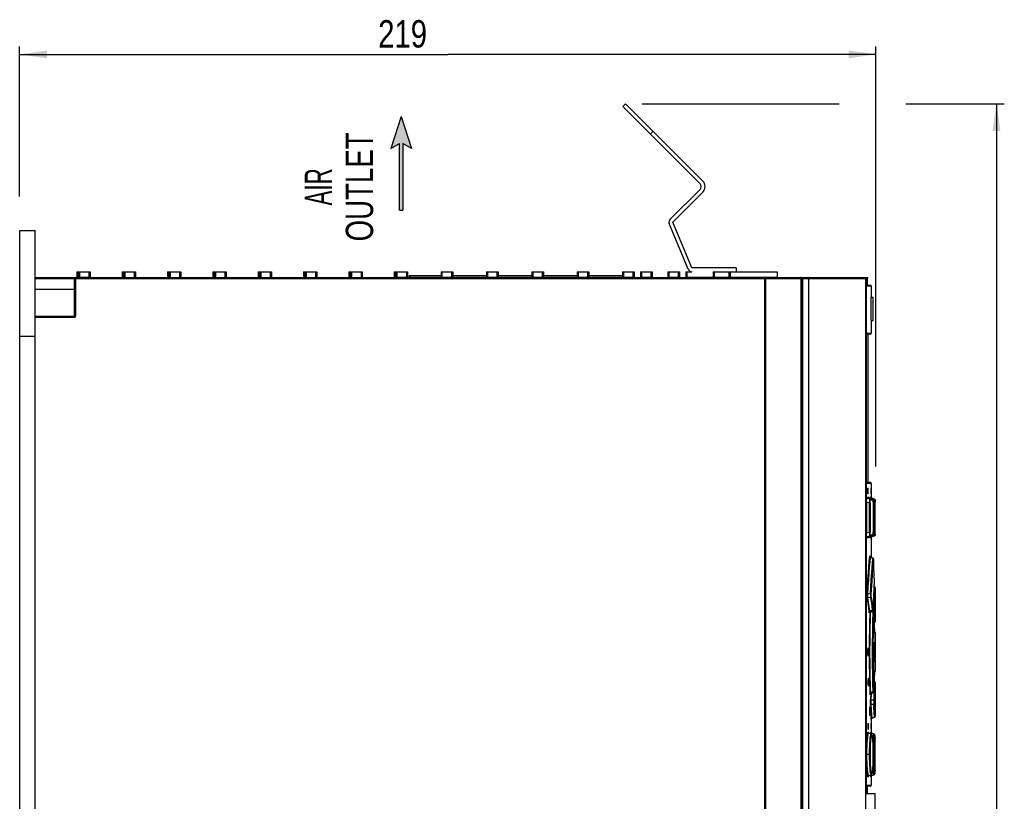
# Model space of a CAD drawing. Extents: x 0 to 594, y 0 to 420.
# Tile 12 of 36: x 213 to 339, y 205 to 305. Entities that reach past the tile are written whole.
import ezdxf
from ezdxf.enums import TextEntityAlignment as Align

# ---------------------------------------------------------------- set-up
doc = ezdxf.new("R2010")
doc.units = 0
doc.header["$LTSCALE"] = 32.67
doc.layers.get('0').update_dxf_attribs({"linetype": 'CONTINUOUS'})
doc.styles.get("Standard").update_dxf_attribs({"font": 'txt', "width": 0.8})
doc.styles.add('TEXTSTYLE_1', font='txt', dxfattribs={"width": 0.8})
doc.dimstyles.get("Standard").update_dxf_attribs({"dimtxt": 2.5, "dimasz": 2.5, "dimexe": 1.25, "dimexo": 0.625, "dimtad": 1, "dimcen": 2.5, "dimazin": 3, "dimtfac": 1, "dimtmove": 0, "dimatfit": 3})

# ---------------------------------------------------------------- blocks, each defined once
blk = doc.blocks.new('_FILLED')
at = {"color": 0, "linetype": 'BYBLOCK'}
blk.add_solid([(0, 0), (-1, 0.143), (-1, -0.143)], dxfattribs=at)
blk = doc.blocks.new('*D5')
at = {"color": 2, "linetype": 'CONTINUOUS'}
for p, q in [((213.47, 282.1), (213.47, 301.29)), ((322.97, 247.59), (322.97, 301.29)), ((213.47, 300.29), (268.22, 300.29)), ((322.97, 300.29), (268.22, 300.29))]:
    blk.add_line(p, q, dxfattribs=at)
at = {"color": 2, "linetype": 'CONTINUOUS', "xscale": 3.5, "yscale": 3.5, "zscale": 3.5, "rotation": 180}
blk.add_blockref('_FILLED', (213.47, 300.29), dxfattribs=at)
at = {"color": 2, "linetype": 'CONTINUOUS', "xscale": 3.5, "yscale": 3.5, "zscale": 3.5}
blk.add_blockref('_FILLED', (322.97, 300.29), dxfattribs=at)
at = {"color": 5, "linetype": 'CONTINUOUS', "width": 0.8}
blk.add_text('219', height=3.5, dxfattribs=at).set_placement((259.32, 301.17))
blk = doc.blocks.new('*D13')
at = {"color": 2, "linetype": 'CONTINUOUS'}
for p, q in [((293.08, 293.98), (318.27, 293.98)), ((326.79, 293.98), (339.39, 293.98)), ((338.39, 293.98), (338.39, 200.48)), ((338.39, 106.99), (338.39, 200.48)), ((254.7, 106.99), (339.39, 106.99))]:
    blk.add_line(p, q, dxfattribs=at)
at = {"color": 2, "linetype": 'CONTINUOUS', "xscale": 3.5, "yscale": 3.5, "zscale": 3.5}
for p, rotation in [((338.39, 293.98), 90), ((338.39, 106.99), 270)]:
    blk.add_blockref('_FILLED', p, dxfattribs=dict(at, rotation=rotation))
at = {"color": 5, "linetype": 'CONTINUOUS', "width": 0.8}
blk.add_text('374', height=3.5, rotation=90, dxfattribs=at).set_placement((337.52, 189.12))
blk = doc.blocks.new('ARROW_BL3', base_point=(262.25, 286.35))
at = {"color": 7, "linetype": 'CONTINUOUS'}
for p, q in [((262.25, 292.35), (260.94, 288.23)), ((262.25, 292.35), (263.57, 288.23)), ((260.94, 288.23), (262.05, 288.89)), ((262.05, 280.35), (262.05, 288.89)), ((262.45, 288.89), (262.45, 280.35)), ((263.57, 288.23), (262.45, 288.89)), ((262.05, 280.35), (262.45, 280.35))]:
    blk.add_line(p, q, dxfattribs=at)
for points in [[(260.94, 288.23), (262.25, 292.35), (262.05, 288.89)], [(262.05, 288.89), (262.25, 292.35), (262.45, 288.89)], [(262.25, 292.35), (263.57, 288.23), (262.45, 288.89)], [(262.05, 280.35), (262.05, 288.89), (262.45, 288.89)], [(262.45, 288.89), (262.45, 280.35), (262.05, 280.35)]]:
    blk.add_solid(points, dxfattribs=at)

msp = doc.modelspace()

# ---------------------------------------------------------------- linework, layer by layer
at = {"color": 7, "linetype": 'CONTINUOUS'}
for p, q in [((290.586, 293.63), (290.94, 293.983)), ((300.486, 283.73), (290.586, 293.63)), ((300.839, 284.084), (290.94, 293.983)), ((296.656, 279.193), (300.486, 283.023)), ((297.009, 278.84), (300.839, 282.669)), ((298.971, 272.799), (296.548, 278.649)), ((299.433, 272.99), (297.009, 278.84)), ((213.473, 143.74), (213.473, 277.74)), ((213.473, 277.74), (215.473, 277.74)), ((215.473, 143.74), (215.473, 277.74)), ((220.773, 272.49), (220.773, 271.79)), ((220.773, 272.49), (222.473, 272.49)), ((220.973, 272.49), (220.973, 271.79)), ((222.473, 272.49), (222.473, 271.74)), ((226.573, 272.49), (226.573, 271.79)), ((226.573, 272.49), (228.273, 272.49)), ((226.773, 272.49), (226.773, 271.74)), ((228.273, 272.49), (228.273, 271.74)), ((232.373, 272.49), (232.373, 271.79)), ((232.373, 272.49), (234.073, 272.49)), ((232.573, 272.49), (232.573, 271.74)), ((234.073, 272.49), (234.073, 271.74)), ((238.173, 272.49), (238.173, 271.79)), ((238.173, 272.49), (239.873, 272.49)), ((238.373, 272.49), (238.373, 271.74)), ((239.873, 272.49), (239.873, 271.74)), ((243.973, 272.49), (243.973, 271.79)), ((243.973, 272.49), (245.673, 272.49)), ((244.173, 272.49), (244.173, 271.74)), ((245.673, 272.49), (245.673, 271.74)), ((249.773, 272.49), (249.773, 271.79)), ((249.773, 272.49), (251.473, 272.49)), ((249.973, 272.49), (249.973, 271.74)), ((251.473, 272.49), (251.473, 271.74)), ((255.573, 272.49), (255.573, 271.79)), ((255.573, 272.49), (257.273, 272.49)), ((255.773, 272.49), (255.773, 271.74)), ((257.273, 272.49), (257.273, 271.74)), ((261.373, 272.49), (261.373, 271.79)), ((261.373, 272.49), (263.073, 272.49)), ((261.573, 271.74), (261.573, 272.49)), ((263.073, 272.49), (263.073, 271.79)), ((263.288, 271.99), (263.288, 271.79)), ((263.288, 271.99), (267.373, 271.99)), ((267.373, 272.49), (267.373, 271.79)), ((267.373, 272.49), (268.873, 272.49)), ((268.873, 272.49), (268.873, 271.79)), ((268.873, 271.99), (273.173, 271.99)), ((273.173, 272.49), (273.173, 271.79)), ((273.173, 272.49), (274.673, 272.49)), ((274.673, 272.49), (274.673, 271.79)), ((274.673, 271.99), (278.973, 271.99)), ((278.973, 272.49), (278.973, 271.79)), ((278.973, 272.49), (280.473, 272.49)), ((280.473, 272.49), (280.473, 271.79)), ((280.473, 271.99), (284.773, 271.99)), ((284.773, 272.49), (284.773, 271.79)), ((284.773, 272.49), (286.273, 272.49)), ((286.273, 272.49), (286.273, 271.79)), ((286.273, 271.99), (290.573, 271.99)), ((290.573, 272.49), (290.573, 271.79)), ((290.573, 272.49), (292.073, 272.49)), ((292.073, 272.49), (292.073, 271.79)), ((292.873, 272.49), (292.873, 271.79)), ((292.873, 272.49), (294.373, 272.49)), ((294.373, 272.49), (294.373, 271.79)), ((296.373, 272.49), (296.373, 271.79)), ((296.373, 272.49), (297.873, 272.49)), ((297.873, 272.49), (297.873, 271.79)), ((298.673, 272.49), (298.673, 271.79)), ((298.673, 272.49), (299.433, 272.49)), ((305.098, 272.99), (299.433, 272.99)), ((302.173, 272.49), (302.173, 271.79)), ((302.173, 272.49), (310.347, 272.49)), ((305.098, 272.99), (305.098, 272.49)), ((310.349, 272.49), (310.349, 271.79)), ((215.473, 271.74), (321.873, 271.74)), ((220.473, 271.615), (220.473, 266.79)), ((220.756, 271.752), (220.755, 271.751)), ((220.758, 271.754), (220.756, 271.752)), ((314.393, 150.494), (314.393, 271.615)), ((321.668, 152.37), (321.668, 271.615)), ((321.784, 205.74), (321.784, 271.615)), ((322.278, 270.74), (321.784, 270.74)), ((321.888, 270.74), (321.888, 271.615)), ((322.378, 270.64), (322.378, 269.24)), ((322.328, 269.24), (322.328, 266.24)), ((322.328, 269.24), (322.628, 269.24)), ((322.628, 266.24), (322.628, 269.24)), ((220.423, 266.74), (215.473, 266.74)), ((322.328, 266.24), (322.628, 266.24)), ((322.378, 266.24), (322.378, 264.615)), ((322.278, 264.515), (321.774, 264.515)), ((322.003, 245.515), (322.003, 264.515)), ((213.473, 264.24), (215.473, 264.24)), ((322.278, 245.515), (321.784, 245.515)), ((321.896, 244.765), (321.895, 244.715)), ((321.895, 244.715), (321.895, 244.165)), ((321.903, 244.815), (321.986, 244.815)), ((321.942, 244.764), (321.939, 244.802)), ((321.943, 244.715), (321.942, 244.764)), ((321.943, 244.715), (321.943, 244.165)), ((321.993, 244.165), (321.993, 244.715)), ((322.314, 244.765), (322.313, 244.715)), ((322.313, 244.715), (322.313, 244.165)), ((322.316, 244.815), (322.344, 244.815)), ((322.345, 244.802), (322.344, 244.815)), ((322.345, 244.765), (322.345, 244.802)), ((322.346, 244.715), (322.345, 244.765)), ((322.346, 244.165), (322.346, 244.715)), ((322.378, 245.415), (322.378, 243.601)), ((321.849, 243.504), (322.203, 243.504)), ((322.165, 243.393), (321.849, 243.504)), ((321.986, 244.065), (321.903, 244.065)), ((321.942, 244.116), (321.943, 244.165)), ((322.502, 243.393), (322.204, 243.504)), ((322.315, 244.079), (322.316, 244.065)), ((322.344, 244.065), (322.316, 244.065)), ((322.345, 244.115), (322.346, 244.165)), ((322.353, 243.504), (322.47, 243.504)), ((322.661, 243.394), (322.353, 243.504)), ((322.772, 243.394), (322.47, 243.504)), ((322.519, 243.385), (322.501, 243.393)), ((322.798, 243.381), (322.772, 243.394)), ((322.872, 243.198), (322.872, 243.225)), ((322.873, 243.141), (322.872, 243.198)), ((322.873, 243.009), (322.873, 243.141)), ((322.619, 242.957), (322.619, 239.164)), ((322.873, 239.067), (322.873, 243.009)), ((321.849, 238.576), (322.165, 238.687)), ((322.203, 238.576), (321.849, 238.576)), ((322.502, 238.687), (322.204, 238.576)), ((322.353, 238.576), (322.661, 238.686)), ((322.47, 238.576), (322.353, 238.576)), ((322.378, 238.479), (322.378, 235.965)), ((322.435, 238.558), (322.46, 238.572)), ((322.46, 238.572), (322.47, 238.576)), ((322.772, 238.686), (322.47, 238.576)), ((322.872, 238.891), (322.873, 238.954)), ((322.873, 238.954), (322.873, 239.067)), ((322.201, 236.102), (322.199, 236.107)), ((322.608, 235.848), (322.273, 236.018)), ((322.687, 235.743), (322.681, 235.765)), ((322.696, 235.665), (322.694, 235.691)), ((322.697, 235.637), (322.695, 235.669)), ((322.697, 235.62), (322.697, 235.641)), ((322.78, 232.194), (322.751, 232.204)), ((322.769, 232.497), (322.771, 232.54)), ((322.878, 232.053), (322.875, 232.085)), ((322.878, 232.045), (322.877, 229.994)), ((322.608, 229.326), (322.61, 229.358)), ((322.61, 229.358), (322.648, 230.242)), ((322.877, 229.994), (322.873, 229.611)), ((322.873, 229.611), (322.873, 229.566)), ((322.873, 229.566), (322.873, 229.49)), ((322.878, 229.44), (322.878, 228.377)), ((322.187, 228.997), (322.518, 229.16)), ((322.655, 229.005), (322.441, 229.123)), ((322.771, 228.055), (322.739, 228.821)), ((322.801, 227.221), (322.771, 228.055)), ((322.878, 228.377), (322.858, 227.708)), ((322.789, 227.554), (322.804, 227.564)), ((322.824, 226.449), (322.801, 227.221)), ((322.858, 227.689), (322.858, 227.703)), ((322.825, 226.212), (322.814, 225.466)), ((322.878, 226.303), (322.878, 221.377)), ((322.761, 225.085), (322.76, 225.061)), ((322.763, 225.09), (322.761, 225.085)), ((322.763, 225.089), (322.763, 225.09)), ((322.767, 222.69), (322.767, 224.99)), ((322.708, 223.769), (322.744, 223.003)), ((322.717, 224.096), (322.717, 223.584)), ((322.744, 223.003), (322.76, 222.619)), ((322.76, 222.619), (322.761, 222.595)), ((322.761, 222.595), (322.763, 222.59)), ((322.766, 222.644), (322.767, 222.69)), ((322.825, 221.263), (322.838, 221.275)), ((322.877, 221.36), (322.878, 221.377)), ((322.739, 218.86), (322.771, 219.631)), ((322.858, 219.972), (322.878, 219.303)), ((322.878, 219.303), (322.878, 218.24)), ((322.287, 218.471), (322.31, 218.486)), ((322.31, 218.486), (322.655, 218.675)), ((322.873, 218.19), (322.873, 218.14)), ((322.873, 218.14), (322.873, 218.09)), ((322.873, 218.09), (322.877, 217.686)), ((322.877, 217.686), (322.878, 215.635)), ((322.477, 215.376), (322.78, 215.486)), ((321.92, 214.665), (321.919, 214.615)), ((321.919, 214.615), (321.919, 214.065)), ((321.927, 214.715), (322.008, 214.715)), ((321.964, 214.665), (321.961, 214.702)), ((321.965, 214.615), (321.964, 214.665)), ((321.964, 214.015), (321.965, 214.065)), ((321.965, 214.615), (321.965, 214.065)), ((322.015, 214.065), (322.015, 214.615)), ((322.315, 214.665), (322.315, 214.615)), ((322.315, 214.615), (322.315, 214.065)), ((322.318, 214.715), (322.345, 214.715)), ((322.346, 214.702), (322.345, 214.715)), ((322.347, 214.665), (322.346, 214.702)), ((322.347, 214.615), (322.347, 214.665)), ((322.347, 214.065), (322.347, 214.615)), ((322.347, 214.015), (322.347, 214.065)), ((322.378, 215.235), (322.378, 213.488)), ((321.923, 213.979), (321.927, 213.965)), ((322.008, 213.965), (321.927, 213.965)), ((322.021, 213.49), (322.016, 213.497)), ((322.048, 213.465), (322.021, 213.49)), ((322.074, 213.453), (322.048, 213.466)), ((322.377, 213.342), (322.074, 213.453)), ((322.316, 213.979), (322.318, 213.965)), ((322.345, 213.965), (322.318, 213.965)), ((322.344, 213.543), (322.343, 213.545)), ((322.734, 213.344), (322.431, 213.454)), ((322.858, 212.895), (322.855, 212.973)), ((322.86, 212.803), (322.858, 212.895)), ((322.863, 212.698), (322.86, 212.803)), ((322.866, 212.513), (322.863, 212.698)), ((322.869, 212.215), (322.866, 212.513)), ((322.872, 211.662), (322.869, 212.215)), ((322.874, 210.431), (322.872, 211.662)), ((322.637, 210.827), (322.634, 211.177)), ((322.637, 210.646), (322.637, 210.827)), ((322.871, 209.605), (322.874, 210.431)), ((322.865, 208.899), (322.868, 209.131)), ((322.868, 209.131), (322.871, 209.605)), ((322.074, 208.027), (322.377, 208.138)), ((322.378, 207.992), (322.378, 206.79)), ((322.381, 207.995), (322.419, 208.021)), ((322.419, 208.021), (322.432, 208.026)), ((322.432, 208.026), (322.734, 208.137)), ((322.86, 208.654), (322.862, 208.768)), ((322.862, 208.768), (322.865, 208.899)), ((322.278, 206.69), (321.784, 206.69)), ((321.888, 205.74), (321.888, 206.69)), ((321.784, 205.74), (322.873, 205.74)), ((322.873, 203.743), (322.873, 205.74))]:
    msp.add_line(p, q, dxfattribs=at)
at = {"color": 9, "linetype": 'CONTINUOUS'}
for p, q in [((294.475, 290.448), (294.122, 290.094)), ((220.923, 271.74), (220.923, 272.49)), ((221.123, 272.49), (221.123, 271.74)), ((222.323, 272.49), (222.323, 271.74)), ((226.723, 271.74), (226.723, 272.49)), ((226.923, 272.49), (226.923, 271.74)), ((228.123, 272.49), (228.123, 271.74)), ((232.523, 271.74), (232.523, 272.49)), ((232.723, 272.49), (232.723, 271.74)), ((233.923, 272.49), (233.923, 271.74)), ((238.323, 271.74), (238.323, 272.49)), ((238.523, 272.49), (238.523, 271.74)), ((239.723, 272.49), (239.723, 271.74)), ((244.123, 271.74), (244.123, 272.49)), ((244.323, 272.49), (244.323, 271.74)), ((245.523, 272.49), (245.523, 271.74)), ((249.923, 271.74), (249.923, 272.49)), ((250.123, 272.49), (250.123, 271.74)), ((251.323, 272.49), (251.323, 271.74)), ((255.723, 271.74), (255.723, 272.49)), ((255.923, 272.49), (255.923, 271.74)), ((257.123, 272.49), (257.123, 271.74)), ((261.523, 271.74), (261.523, 272.49)), ((261.723, 272.49), (261.723, 271.74)), ((262.923, 272.49), (262.923, 271.74)), ((263.438, 271.74), (263.438, 271.99)), ((267.523, 271.74), (267.523, 272.49)), ((268.723, 271.74), (268.723, 272.49)), ((273.323, 271.74), (273.323, 272.49)), ((274.523, 271.74), (274.523, 272.49)), ((279.123, 271.74), (279.123, 272.49)), ((280.323, 271.74), (280.323, 272.49)), ((284.923, 271.74), (284.923, 272.49)), ((286.123, 271.74), (286.123, 272.49)), ((290.723, 271.74), (290.723, 272.49)), ((291.923, 271.74), (291.923, 272.49)), ((293.023, 271.74), (293.023, 272.49)), ((294.223, 271.74), (294.223, 272.49)), ((296.523, 271.74), (296.523, 272.49)), ((297.723, 271.74), (297.723, 272.49)), ((298.823, 271.74), (298.823, 272.49)), ((302.323, 271.74), (302.323, 272.49)), ((304.187, 271.74), (304.187, 272.49)), ((304.329, 272.49), (304.329, 271.79)), ((215.473, 271.615), (321.668, 271.615)), ((220.423, 271.74), (220.423, 266.744)), ((220.598, 271.74), (220.598, 266.79)), ((220.773, 271.79), (222.473, 271.79)), ((226.573, 271.79), (226.773, 271.79)), ((232.373, 271.79), (232.573, 271.79)), ((238.173, 271.79), (238.373, 271.79)), ((243.973, 271.79), (244.173, 271.79)), ((249.773, 271.79), (249.973, 271.79)), ((255.573, 271.79), (255.773, 271.79)), ((261.373, 271.79), (263.073, 271.79)), ((263.288, 271.79), (292.073, 271.79)), ((292.873, 271.79), (294.373, 271.79)), ((296.373, 271.79), (297.873, 271.79)), ((298.673, 271.79), (310.347, 271.79)), ((308.73, 271.74), (308.73, 150.443)), ((308.85, 271.615), (308.85, 150.444)), ((313.405, 271.679), (313.399, 271.689)), ((313.464, 271.74), (313.483, 271.739)), ((313.546, 271.615), (313.546, 150.492)), ((313.586, 271.615), (313.586, 150.494)), ((321.784, 271.615), (321.888, 271.615)), ((215.473, 270.24), (220.473, 270.24)), ((322.378, 270.64), (321.784, 270.64)), ((322.335, 269.24), (322.335, 266.24)), ((322.585, 269.24), (322.585, 266.24)), ((220.423, 266.615), (215.473, 266.615)), ((220.423, 266.615), (220.423, 266.74)), ((220.598, 266.79), (220.473, 266.79)), ((321.805, 264.615), (322.378, 264.615)), ((321.784, 245.472), (321.792, 245.464)), ((321.792, 245.464), (321.805, 245.415)), ((322.378, 245.415), (321.805, 245.415)), ((321.993, 244.715), (321.943, 244.715)), ((322.346, 244.715), (322.313, 244.715)), ((321.784, 243.645), (322.105, 243.645)), ((321.79, 243.055), (321.79, 239.025)), ((321.79, 243.055), (322.133, 242.935)), ((321.943, 244.165), (321.993, 244.165)), ((322.105, 243.645), (322.117, 243.586)), ((322.117, 243.586), (322.151, 243.536)), ((322.151, 243.536), (322.203, 243.504)), ((322.5, 243.394), (322.165, 243.393)), ((322.203, 243.504), (322.203, 243.504)), ((322.237, 243.492), (322.239, 243.534)), ((322.239, 243.534), (322.246, 243.616)), ((322.246, 243.616), (322.254, 243.645)), ((322.254, 243.645), (322.371, 243.645)), ((322.267, 243.585), (322.254, 243.645)), ((322.598, 243.253), (322.263, 243.253)), ((322.302, 243.535), (322.267, 243.585)), ((322.353, 243.504), (322.302, 243.535)), ((322.313, 244.165), (322.346, 244.165)), ((322.418, 243.536), (322.47, 243.504)), ((322.47, 243.504), (322.47, 243.504)), ((322.501, 243.393), (322.5, 243.394)), ((322.772, 243.394), (322.661, 243.394)), ((322.87, 243.253), (322.759, 243.253)), ((322.772, 243.394), (322.772, 243.394)), ((322.772, 243.394), (322.822, 243.363)), ((322.873, 243.053), (322.873, 243.009)), ((322.133, 242.935), (322.231, 242.935)), ((322.133, 239.145), (322.133, 242.935)), ((322.231, 242.935), (322.231, 239.145)), ((322.619, 242.957), (322.618, 242.916)), ((322.618, 242.916), (322.619, 242.916)), ((322.619, 242.939), (322.647, 242.929)), ((322.647, 242.929), (322.745, 242.929)), ((322.647, 239.151), (322.647, 242.929)), ((322.745, 242.929), (322.745, 239.151)), ((322.105, 238.435), (321.784, 238.435)), ((322.133, 239.145), (321.79, 239.025)), ((322.117, 238.495), (322.105, 238.435)), ((322.152, 238.545), (322.117, 238.495)), ((322.231, 239.145), (322.133, 239.145)), ((322.203, 238.576), (322.152, 238.545)), ((322.165, 238.687), (322.5, 238.686)), ((322.203, 238.576), (322.203, 238.576)), ((322.238, 238.55), (322.237, 238.588)), ((322.254, 238.435), (322.266, 238.494)), ((322.371, 238.435), (322.254, 238.435)), ((322.263, 238.827), (322.598, 238.827)), ((322.266, 238.494), (322.301, 238.543)), ((322.301, 238.543), (322.353, 238.576)), ((322.384, 238.495), (322.371, 238.435)), ((322.419, 238.545), (322.384, 238.495)), ((322.47, 238.576), (322.419, 238.545)), ((322.47, 238.576), (322.47, 238.576)), ((322.552, 238.719), (322.5, 238.686)), ((322.5, 238.686), (322.501, 238.687)), ((322.619, 239.164), (322.618, 239.164)), ((322.618, 239.164), (322.619, 239.128)), ((322.647, 239.151), (322.619, 239.141)), ((322.745, 239.151), (322.647, 239.151)), ((322.661, 238.686), (322.772, 238.686)), ((322.759, 238.827), (322.87, 238.827)), ((322.772, 238.686), (322.772, 238.686)), ((322.87, 238.827), (322.858, 238.768)), ((322.873, 238.92), (322.872, 238.891)), ((322.276, 235.962), (322.585, 235.803)), ((322.488, 234.584), (322.585, 235.803)), ((322.586, 234.467), (322.684, 235.685)), ((322.67, 235.735), (322.684, 235.685)), ((322.697, 235.616), (322.697, 235.637)), ((322.697, 235.616), (322.697, 235.62)), ((322.379, 233.011), (322.488, 234.584)), ((322.279, 231.303), (322.379, 233.011)), ((322.749, 233.713), (322.75, 233.686)), ((322.729, 231.266), (322.769, 231.999)), ((322.769, 232.506), (322.769, 232.497)), ((322.769, 232.506), (322.769, 232.497)), ((322.769, 231.999), (322.78, 232.194)), ((322.771, 232.764), (322.771, 232.761)), ((322.771, 232.764), (322.771, 232.761)), ((322.771, 232.556), (322.772, 232.621)), ((322.771, 232.54), (322.771, 232.556)), ((322.772, 232.692), (322.772, 232.706)), ((322.772, 232.621), (322.772, 232.648)), ((322.828, 231.143), (322.867, 231.863)), ((322.867, 231.863), (322.878, 232.053)), ((322.279, 231.303), (321.941, 231.259)), ((321.955, 230.813), (322.285, 230.854)), ((322.285, 230.854), (322.362, 230.303)), ((322.46, 230.423), (322.383, 230.974)), ((322.66, 230.519), (322.648, 230.242)), ((322.692, 230.499), (322.66, 230.5)), ((322.692, 230.499), (322.729, 231.266)), ((322.791, 230.388), (322.828, 231.143)), ((322.496, 229.2), (322.186, 229.047)), ((322.595, 229.32), (322.582, 229.271)), ((322.611, 229.386), (322.61, 229.358)), ((322.611, 229.38), (322.611, 229.386)), ((322.638, 230.011), (322.692, 230.009)), ((322.692, 230.009), (322.717, 229.218)), ((322.717, 229.218), (322.725, 228.919)), ((322.123, 229), (322.121, 228.976)), ((322.291, 228.451), (322.313, 229.059)), ((322.313, 229.059), (322.627, 228.882)), ((322.739, 228.814), (322.739, 228.82)), ((322.771, 228.055), (322.772, 228.024)), ((322.854, 227.734), (322.837, 228.525)), ((322.8, 227.235), (322.801, 227.221)), ((322.858, 227.703), (322.858, 227.707)), ((322.824, 226.449), (322.824, 226.445)), ((322.824, 226.449), (322.824, 226.445)), ((322.864, 225.24), (322.874, 226.022)), ((322.874, 226.022), (322.878, 226.303)), ((322.767, 224.99), (322.757, 224.99)), ((322.857, 223.547), (322.858, 224.427)), ((322.858, 224.427), (322.864, 225.24)), ((322.805, 223.84), (322.857, 223.84)), ((322.861, 222.697), (322.857, 223.547)), ((322.757, 222.69), (322.767, 222.69)), ((322.869, 221.997), (322.861, 222.697)), ((322.878, 221.377), (322.869, 221.997)), ((322.801, 220.465), (322.8, 220.445)), ((322.824, 221.235), (322.824, 221.231)), ((322.824, 221.235), (322.824, 221.231)), ((322.627, 218.798), (322.595, 219.822)), ((322.772, 219.656), (322.771, 219.631)), ((322.858, 219.972), (322.858, 219.993)), ((322.858, 219.973), (322.858, 219.977)), ((322.22, 218.429), (322.215, 218.535)), ((322.247, 218.503), (322.241, 218.403)), ((322.302, 218.48), (322.276, 217.759)), ((322.627, 218.798), (322.313, 218.621)), ((322.717, 218.462), (322.692, 217.671)), ((322.725, 218.759), (322.717, 218.462)), ((322.739, 218.866), (322.737, 218.836)), ((322.739, 218.86), (322.739, 218.866)), ((322.79, 217.573), (322.816, 218.364)), ((322.692, 217.671), (322.375, 217.66)), ((322.419, 216.355), (322.377, 217.173)), ((322.81, 216.891), (322.791, 217.292)), ((322.844, 216.241), (322.81, 216.891)), ((322.477, 215.376), (322.419, 216.355)), ((322.78, 215.486), (322.745, 216.109)), ((322.878, 215.627), (322.844, 216.241)), ((322.015, 214.615), (321.965, 214.615)), ((321.965, 214.065), (322.015, 214.065)), ((322.347, 214.615), (322.315, 214.615)), ((322.315, 214.065), (322.347, 214.065)), ((322.299, 213.371), (322.309, 213.475)), ((322.859, 212.851), (322.86, 212.803)), ((322.286, 211.881), (322.3, 212.135)), ((322.626, 211.669), (322.627, 211.61)), ((322.865, 212.583), (322.866, 212.513)), ((322.26, 210.74), (321.784, 210.74)), ((322.632, 211.346), (322.632, 211.325)), ((322.635, 211.033), (322.637, 210.827)), ((322.636, 210.74), (322.637, 210.646)), ((322.747, 210.74), (322.637, 210.74)), ((322.874, 210.444), (322.874, 210.431)), ((322.202, 209.261), (322.188, 209.529)), ((322.627, 209.868), (322.626, 209.806)), ((322.632, 210.153), (322.632, 210.128)), ((322.03, 208.005), (322.007, 207.929)), ((322.309, 208.005), (322.299, 208.11)), ((322.407, 208.141), (322.406, 208.154)), ((322.857, 208.558), (322.855, 208.514)), ((322.861, 208.713), (322.86, 208.654)), ((321.784, 206.79), (322.378, 206.79))]:
    msp.add_line(p, q, dxfattribs=at)
for points in [[(304.376, 271.74), (304.358, 271.744), (304.342, 271.755), (304.332, 271.771), (304.329, 271.79)], [(308.73, 271.74), (308.75, 271.738), (308.771, 271.732), (308.792, 271.722), (308.813, 271.705), (308.831, 271.682), (308.845, 271.652), (308.85, 271.615)], [(310.397, 271.74), (310.378, 271.744), (310.362, 271.755), (310.351, 271.771), (310.347, 271.79)], [(313.344, 271.731), (313.331, 271.736), (313.316, 271.739), (313.298, 271.74)], [(313.379, 271.71), (313.368, 271.719), (313.356, 271.726), (313.344, 271.731)], [(313.398, 271.69), (313.389, 271.701), (313.379, 271.71)], [(313.417, 271.654), (313.412, 271.667), (313.405, 271.679)], [(313.423, 271.615), (313.422, 271.628), (313.42, 271.642), (313.417, 271.654)], [(313.546, 271.615), (313.546, 271.63), (313.544, 271.643), (313.542, 271.656), (313.539, 271.668), (313.534, 271.68), (313.53, 271.691), (313.524, 271.701), (313.518, 271.71), (313.511, 271.718), (313.504, 271.725), (313.496, 271.73), (313.487, 271.735), (313.477, 271.739), (313.464, 271.74)], [(313.483, 271.739), (313.499, 271.735), (313.512, 271.73), (313.523, 271.725), (313.534, 271.718), (313.544, 271.71), (313.553, 271.701), (313.561, 271.691), (313.569, 271.68), (313.575, 271.668), (313.58, 271.656), (313.583, 271.643), (313.585, 271.63), (313.586, 271.615)], [(321.805, 264.615), (321.79, 264.564), (321.784, 264.558)], [(321.784, 264.573), (321.786, 264.584), (321.805, 264.615)], [(321.805, 245.415), (321.786, 245.446), (321.784, 245.457)], [(321.849, 243.504), (321.798, 243.536), (321.784, 243.556)], [(321.784, 243.309), (321.787, 243.35), (321.793, 243.403), (321.803, 243.447), (321.815, 243.479), (321.831, 243.499), (321.849, 243.504)], [(321.79, 243.055), (321.784, 243.14), (321.784, 243.143)], [(322.105, 243.645), (322.117, 243.615), (322.12, 243.585)], [(322.165, 243.393), (322.165, 243.366), (322.162, 243.299), (322.155, 243.198), (322.145, 243.074), (322.133, 242.935)], [(322.263, 243.252), (322.251, 243.311), (322.216, 243.361), (322.165, 243.393)], [(322.231, 242.935), (322.234, 243.062), (322.24, 243.161), (322.25, 243.228), (322.263, 243.253)], [(322.328, 243.458), (322.334, 243.486), (322.353, 243.504)], [(322.371, 243.645), (322.384, 243.586), (322.418, 243.536)], [(322.5, 243.394), (322.551, 243.362), (322.586, 243.312), (322.598, 243.253)], [(322.598, 243.253), (322.606, 243.227), (322.608, 243.223)], [(322.611, 243.193), (322.613, 243.156), (322.617, 243.049), (322.618, 243.013)], [(322.661, 243.394), (322.667, 243.366), (322.669, 243.299), (322.665, 243.197), (322.658, 243.071), (322.647, 242.929)], [(322.759, 243.253), (322.747, 243.312), (322.713, 243.361), (322.661, 243.394)], [(322.745, 242.929), (322.746, 243.059), (322.749, 243.161), (322.754, 243.228), (322.759, 243.253)], [(322.823, 243.362), (322.858, 243.312), (322.87, 243.253)], [(322.87, 243.253), (322.872, 243.227), (322.872, 243.198)], [(322.873, 243.162), (322.873, 243.157), (322.873, 243.141)], [(321.784, 238.937), (321.784, 238.94), (321.79, 239.025)], [(321.849, 238.576), (321.831, 238.581), (321.815, 238.601), (321.803, 238.633), (321.793, 238.677), (321.787, 238.73), (321.784, 238.771)], [(321.784, 238.525), (321.797, 238.543), (321.849, 238.576)], [(322.12, 238.495), (322.116, 238.464), (322.105, 238.435)], [(322.133, 239.145), (322.145, 239.002), (322.155, 238.878), (322.162, 238.778), (322.165, 238.714), (322.165, 238.687)], [(322.165, 238.687), (322.215, 238.718), (322.25, 238.767), (322.263, 238.828)], [(322.263, 238.827), (322.25, 238.854), (322.24, 238.922), (322.234, 239.023), (322.231, 239.145)], [(322.254, 238.435), (322.246, 238.465), (322.238, 238.55)], [(322.353, 238.576), (322.333, 238.596), (322.328, 238.622)], [(322.598, 238.827), (322.586, 238.769), (322.552, 238.72)], [(322.618, 239.072), (322.617, 239.029), (322.613, 238.921), (322.606, 238.852), (322.598, 238.827)], [(322.647, 239.151), (322.658, 239.006), (322.666, 238.879), (322.669, 238.778), (322.667, 238.713), (322.661, 238.686)], [(322.661, 238.686), (322.712, 238.718), (322.747, 238.767), (322.759, 238.827)], [(322.759, 238.827), (322.754, 238.853), (322.749, 238.922), (322.746, 239.025), (322.745, 239.151)], [(322.858, 238.768), (322.824, 238.719), (322.772, 238.686)], [(322.872, 238.875), (322.872, 238.852), (322.87, 238.827)], [(321.842, 231.33), (321.896, 232.267), (321.952, 233.155), (322.01, 233.987), (322.068, 234.755), (322.124, 235.455), (322.178, 236.081)], [(322.108, 233.89), (322.166, 234.65), (322.223, 235.342), (322.276, 235.962)], [(322.178, 236.081), (322.185, 236.14), (322.193, 236.15), (322.2, 236.11), (322.201, 236.102)], [(322.178, 236.081), (322.191, 236.032), (322.225, 235.99), (322.276, 235.962)], [(322.276, 235.962), (322.272, 236.009), (322.273, 236.018)], [(322.608, 235.848), (322.602, 235.845), (322.585, 235.803)], [(322.585, 235.803), (322.635, 235.776), (322.67, 235.735)], [(322.695, 235.669), (322.694, 235.676), (322.691, 235.709), (322.687, 235.711), (322.684, 235.685)], [(322.378, 231.23), (322.476, 232.905), (322.586, 234.467)], [(321.941, 231.259), (321.994, 232.188), (322.051, 233.067), (322.108, 233.89)], [(321.857, 230.693), (321.846, 230.791), (321.839, 230.913), (321.836, 231.053), (321.837, 231.195), (321.842, 231.33)], [(321.941, 231.259), (321.892, 231.276), (321.857, 231.301), (321.842, 231.33)], [(321.857, 230.693), (321.87, 230.742), (321.905, 230.785), (321.955, 230.813)], [(321.857, 230.693), (321.941, 230.105), (322.018, 229.516), (322.088, 228.926)], [(321.955, 230.813), (321.941, 230.85), (321.931, 230.892), (321.924, 230.938), (321.92, 230.986), (321.918, 231.037), (321.919, 231.09), (321.923, 231.145), (321.93, 231.201), (321.941, 231.259)], [(322.186, 229.047), (322.117, 229.636), (322.04, 230.225), (321.955, 230.813)], [(322.279, 231.303), (322.29, 231.181), (322.294, 231.055), (322.293, 230.942), (322.285, 230.854)], [(322.378, 231.23), (322.363, 231.259), (322.328, 231.285), (322.279, 231.303)], [(322.285, 230.854), (322.334, 230.881), (322.369, 230.923), (322.383, 230.974)], [(322.383, 230.974), (322.378, 231.025), (322.375, 231.09), (322.375, 231.16), (322.378, 231.23)], [(322.692, 230.499), (322.706, 230.39), (322.71, 230.26), (322.705, 230.126), (322.692, 230.009)], [(322.791, 230.388), (322.778, 230.434), (322.743, 230.473), (322.692, 230.499)], [(322.362, 230.303), (322.432, 229.751), (322.496, 229.2)], [(322.595, 229.32), (322.531, 229.872), (322.46, 230.423)], [(322.582, 229.271), (322.547, 229.228), (322.496, 229.2)], [(322.496, 229.2), (322.513, 229.163), (322.518, 229.16)], [(322.607, 229.33), (322.603, 229.3), (322.599, 229.297), (322.595, 229.32)], [(322.692, 230.009), (322.742, 230.031), (322.777, 230.066), (322.79, 230.107)], [(322.79, 230.107), (322.788, 230.178), (322.788, 230.254), (322.789, 230.326), (322.791, 230.388)], [(322.837, 228.525), (322.816, 229.316), (322.79, 230.107)], [(322.186, 229.047), (322.136, 229.019), (322.102, 228.977), (322.088, 228.926)], [(322.121, 228.976), (322.114, 228.899), (322.105, 228.864), (322.096, 228.874), (322.088, 228.926)], [(322.21, 229.008), (322.193, 228.53), (322.172, 227.874), (322.154, 227.184), (322.139, 226.468), (322.127, 225.732), (322.119, 224.983), (322.115, 224.224), (322.115, 223.461), (322.119, 222.7), (322.127, 221.949), (322.139, 221.215), (322.154, 220.5), (322.172, 219.81), (322.193, 219.152), (322.215, 218.535)], [(322.187, 228.997), (322.185, 229.001), (322.186, 229.047)], [(322.313, 218.621), (322.291, 219.229), (322.27, 219.876), (322.252, 220.554), (322.237, 221.257), (322.225, 221.979), (322.217, 222.716), (322.213, 223.462), (322.213, 224.212), (322.217, 224.959), (322.225, 225.697), (322.237, 226.421), (322.252, 227.125), (322.27, 227.804), (322.291, 228.451)], [(322.56, 226.269), (322.59, 227.655), (322.627, 228.882)], [(322.655, 229.005), (322.655, 229.004), (322.646, 228.967), (322.627, 228.882)], [(322.627, 228.882), (322.677, 228.863), (322.712, 228.834), (322.726, 228.798)], [(322.726, 218.881), (322.693, 219.92), (322.666, 221.049), (322.646, 222.321), (322.638, 223.592), (322.642, 224.91), (322.658, 226.206), (322.688, 227.573), (322.726, 228.799)], [(322.726, 228.799), (322.729, 228.853), (322.732, 228.873), (322.735, 228.861), (322.739, 228.814)], [(322.854, 227.734), (322.842, 227.693), (322.807, 227.658), (322.785, 227.648)], [(322.854, 227.734), (322.856, 227.689), (322.857, 227.68), (322.858, 227.708)], [(322.595, 219.822), (322.568, 220.951), (322.548, 222.256), (322.54, 223.567), (322.544, 224.932), (322.56, 226.269)], [(322.785, 220.032), (322.806, 220.023), (322.841, 219.988), (322.854, 219.946)], [(322.816, 218.364), (322.837, 219.155), (322.854, 219.946)], [(322.857, 220), (322.856, 219.99), (322.854, 219.946)], [(322.313, 218.621), (322.263, 218.601), (322.228, 218.57), (322.215, 218.535)], [(322.241, 218.403), (322.234, 218.357), (322.227, 218.366), (322.22, 218.429)], [(322.31, 218.486), (322.306, 218.489), (322.305, 218.503), (322.305, 218.53), (322.308, 218.569), (322.313, 218.621)], [(322.375, 217.66), (322.405, 218.502), (322.406, 218.538)], [(322.726, 218.881), (322.712, 218.846), (322.677, 218.817), (322.627, 218.798)], [(322.627, 218.798), (322.643, 218.725), (322.652, 218.684), (322.655, 218.675)], [(322.735, 218.819), (322.732, 218.807), (322.728, 218.829), (322.726, 218.881)], [(322.278, 217.063), (322.274, 217.187), (322.271, 217.33), (322.271, 217.485), (322.273, 217.63), (322.276, 217.759)], [(322.375, 217.66), (322.325, 217.683), (322.29, 217.717), (322.276, 217.759)], [(322.278, 217.063), (322.291, 217.109), (322.325, 217.147), (322.377, 217.173)], [(322.378, 215.236), (322.356, 215.605), (322.321, 216.229), (322.278, 217.063)], [(322.377, 217.173), (322.366, 217.22), (322.358, 217.272), (322.352, 217.326), (322.35, 217.381), (322.35, 217.437), (322.352, 217.494), (322.357, 217.55), (322.364, 217.607), (322.375, 217.66)], [(322.377, 217.173), (322.482, 217.176), (322.692, 217.181)], [(322.79, 217.573), (322.777, 217.613), (322.743, 217.648), (322.692, 217.671)], [(322.692, 217.671), (322.705, 217.552), (322.71, 217.418), (322.706, 217.288), (322.692, 217.181)], [(322.692, 217.181), (322.743, 217.206), (322.777, 217.245), (322.791, 217.292)], [(322.745, 216.109), (322.712, 216.771), (322.692, 217.181)], [(322.791, 217.292), (322.789, 217.356), (322.788, 217.43), (322.789, 217.504), (322.79, 217.573)], [(321.784, 212.57), (321.805, 212.811), (321.828, 213.025), (321.852, 213.209), (321.878, 213.359), (321.904, 213.474), (321.93, 213.552), (321.957, 213.59), (321.982, 213.59), (322.006, 213.552), (322.027, 213.485)], [(321.819, 210.74), (321.821, 211.057), (321.827, 211.366), (321.836, 211.666), (321.848, 211.955), (321.864, 212.228), (321.882, 212.482), (321.903, 212.712), (321.926, 212.916), (321.95, 213.09), (321.976, 213.232), (322.002, 213.34), (322.029, 213.413), (322.055, 213.449), (322.074, 213.453)], [(322.188, 211.947), (322.202, 212.217), (322.219, 212.465), (322.237, 212.687), (322.258, 212.88), (322.279, 213.043), (322.302, 213.173), (322.325, 213.267), (322.348, 213.324), (322.372, 213.343), (322.377, 213.342)], [(322.3, 212.135), (322.317, 212.371), (322.335, 212.581), (322.356, 212.764), (322.378, 212.92), (322.401, 213.043), (322.423, 213.131), (322.447, 213.184), (322.47, 213.202), (322.492, 213.184), (322.514, 213.131), (322.534, 213.043), (322.553, 212.92), (322.57, 212.765)], [(322.309, 213.475), (322.319, 213.552), (322.328, 213.59), (322.336, 213.59), (322.344, 213.552), (322.345, 213.54)], [(322.406, 213.326), (322.408, 213.349), (322.427, 213.449), (322.431, 213.454)], [(322.661, 211.949), (322.667, 212.22), (322.674, 212.467), (322.682, 212.689), (322.691, 212.882), (322.7, 213.045), (322.708, 213.174), (322.717, 213.267), (322.726, 213.324), (322.734, 213.344)], [(322.747, 210.74), (322.748, 211.035), (322.75, 211.327), (322.754, 211.613), (322.759, 211.884), (322.766, 212.138), (322.773, 212.374), (322.781, 212.584), (322.789, 212.766), (322.798, 212.921), (322.807, 213.044), (322.816, 213.131), (322.824, 213.185), (322.832, 213.203), (322.84, 213.185)], [(322.843, 213.175), (322.846, 213.132), (322.848, 213.118)], [(322.849, 213.094), (322.852, 213.044), (322.854, 213.008)], [(322.855, 212.973), (322.857, 212.92), (322.858, 212.895)], [(322.162, 210.74), (322.163, 211.054), (322.168, 211.361), (322.177, 211.66), (322.188, 211.947)], [(322.26, 210.74), (322.261, 211.035), (322.266, 211.326), (322.275, 211.61), (322.286, 211.881)], [(322.579, 212.677), (322.585, 212.582), (322.586, 212.578)], [(322.593, 212.472), (322.599, 212.372), (322.6, 212.357)], [(322.606, 212.234), (322.61, 212.137), (322.612, 212.104)], [(322.617, 211.966), (322.62, 211.882), (322.622, 211.821)], [(322.649, 210.74), (322.65, 211.055), (322.652, 211.363), (322.656, 211.662), (322.661, 211.949)], [(322.074, 208.027), (322.054, 208.031), (322.028, 208.068), (322.002, 208.141), (321.976, 208.25), (321.95, 208.392), (321.926, 208.566), (321.903, 208.77), (321.882, 208.999), (321.864, 209.251), (321.848, 209.523), (321.836, 209.812), (321.827, 210.114), (321.821, 210.425), (321.819, 210.74)], [(322.188, 209.529), (322.177, 209.816), (322.169, 210.115), (322.164, 210.424), (322.162, 210.74)], [(322.3, 209.346), (322.286, 209.6), (322.275, 209.872), (322.266, 210.157), (322.261, 210.448), (322.26, 210.74)], [(322.636, 210.469), (322.635, 210.445), (322.634, 210.296)], [(322.667, 209.259), (322.661, 209.527), (322.656, 209.814), (322.652, 210.114), (322.65, 210.424), (322.649, 210.74)], [(322.847, 208.354), (322.846, 208.347), (322.839, 208.295), (322.832, 208.277), (322.824, 208.296), (322.816, 208.349), (322.807, 208.437), (322.798, 208.561), (322.789, 208.716), (322.781, 208.899), (322.773, 209.109), (322.765, 209.344), (322.759, 209.599), (322.754, 209.871), (322.75, 210.156), (322.748, 210.447), (322.747, 210.74)], [(322.376, 208.137), (322.372, 208.137), (322.349, 208.156), (322.326, 208.212), (322.302, 208.306), (322.28, 208.435), (322.258, 208.597), (322.237, 208.792), (322.219, 209.015), (322.202, 209.261)], [(322.57, 208.714), (322.553, 208.559), (322.534, 208.436), (322.514, 208.348), (322.492, 208.295), (322.47, 208.278), (322.447, 208.296), (322.424, 208.349), (322.4, 208.438), (322.377, 208.561), (322.355, 208.717), (322.335, 208.9), (322.316, 209.111), (322.3, 209.346)], [(322.6, 209.12), (322.599, 209.107), (322.593, 209.005)], [(322.612, 209.372), (322.61, 209.342), (322.606, 209.242)], [(322.622, 209.655), (322.62, 209.596), (322.617, 209.51)], [(322.734, 208.136), (322.726, 208.155), (322.717, 208.211), (322.709, 208.305), (322.7, 208.434), (322.691, 208.596), (322.682, 208.79), (322.674, 209.012), (322.667, 209.259)], [(322.007, 207.929), (321.982, 207.89), (321.956, 207.89), (321.93, 207.929), (321.904, 208.006), (321.878, 208.12), (321.852, 208.271), (321.828, 208.455), (321.805, 208.669), (321.784, 208.91)], [(322.345, 207.94), (322.344, 207.929), (322.336, 207.89), (322.328, 207.89), (322.319, 207.928), (322.309, 208.005)], [(322.432, 208.026), (322.426, 208.031), (322.417, 208.068), (322.407, 208.141)], [(322.586, 208.899), (322.585, 208.897), (322.579, 208.801)], [(322.854, 208.475), (322.852, 208.435), (322.849, 208.38)]]:
    msp.add_lwpolyline(points, dxfattribs=at)
at = {"color": 7, "linetype": 'CONTINUOUS'}
for points in [[(313.424, 271.615), (313.42, 271.647), (313.403, 271.685), (313.374, 271.715), (313.337, 271.734), (313.298, 271.74)], [(313.423, 150.438), (313.424, 150.485), (313.424, 271.615)], [(314.393, 271.615), (314.388, 271.651), (314.373, 271.68), (314.354, 271.703), (314.331, 271.72), (314.306, 271.731), (314.281, 271.738), (314.256, 271.74)], [(321.685, 271.74), (321.68, 271.734), (321.675, 271.716), (321.672, 271.688), (321.669, 271.653), (321.668, 271.615)], [(321.784, 271.615), (321.784, 271.653), (321.781, 271.688), (321.778, 271.716), (321.773, 271.734), (321.769, 271.74)], [(321.873, 271.74), (321.877, 271.734), (321.882, 271.716), (321.885, 271.688), (321.887, 271.653), (321.888, 271.615)], [(321.903, 244.815), (321.899, 244.801), (321.896, 244.765)], [(321.993, 244.715), (321.992, 244.765), (321.99, 244.801), (321.986, 244.815)], [(322.316, 244.815), (322.315, 244.802), (322.314, 244.765)], [(321.895, 244.165), (321.896, 244.115), (321.899, 244.079), (321.903, 244.065)], [(321.936, 244.065), (321.939, 244.078), (321.942, 244.116)], [(321.986, 244.065), (321.99, 244.079), (321.992, 244.115), (321.993, 244.165)], [(322.203, 243.504), (322.197, 243.506), (322.163, 243.527), (322.139, 243.551), (322.124, 243.574), (322.119, 243.588), (322.118, 243.59)], [(322.313, 244.165), (322.314, 244.115), (322.315, 244.079)], [(322.344, 244.065), (322.345, 244.079), (322.345, 244.115)], [(322.4, 243.557), (322.389, 243.575), (322.38, 243.594), (322.375, 243.612), (322.373, 243.624), (322.373, 243.628), (322.373, 243.629)], [(322.47, 243.504), (322.459, 243.508), (322.434, 243.523), (322.415, 243.539), (322.4, 243.557)], [(322.595, 243.294), (322.581, 243.324), (322.556, 243.358), (322.519, 243.385)], [(322.615, 243.114), (322.613, 243.156), (322.611, 243.193), (322.608, 243.223), (322.605, 243.248), (322.601, 243.27), (322.595, 243.294)], [(322.619, 242.957), (322.618, 243.013), (322.617, 243.065), (322.615, 243.114)], [(322.862, 243.301), (322.853, 243.323), (322.839, 243.345), (322.82, 243.365), (322.798, 243.381)], [(322.872, 243.225), (322.871, 243.236), (322.871, 243.245), (322.871, 243.252), (322.87, 243.259), (322.87, 243.268), (322.868, 243.281), (322.862, 243.301)], [(322.119, 238.492), (322.118, 238.49), (322.12, 238.495)], [(322.12, 238.495), (322.127, 238.51), (322.141, 238.532), (322.165, 238.555), (322.198, 238.574), (322.203, 238.576)], [(322.373, 238.453), (322.373, 238.452), (322.373, 238.452), (322.373, 238.457), (322.375, 238.469), (322.381, 238.487)], [(322.381, 238.487), (322.389, 238.506), (322.401, 238.524), (322.416, 238.542), (322.435, 238.558)], [(322.501, 238.687), (322.519, 238.695), (322.557, 238.723), (322.582, 238.757), (322.595, 238.787), (322.601, 238.811), (322.605, 238.833), (322.608, 238.859)], [(322.608, 238.859), (322.611, 238.889), (322.613, 238.926), (322.615, 238.97)], [(322.615, 238.97), (322.617, 239.019), (322.618, 239.072), (322.619, 239.128), (322.619, 239.164)], [(322.772, 238.686), (322.776, 238.688), (322.8, 238.7), (322.819, 238.715), (322.836, 238.732), (322.849, 238.75), (322.859, 238.77), (322.866, 238.789), (322.869, 238.806), (322.87, 238.817), (322.871, 238.825), (322.871, 238.832), (322.871, 238.84), (322.872, 238.85), (322.872, 238.861), (322.872, 238.891)], [(322.22, 236.064), (322.207, 236.086), (322.201, 236.102)], [(322.273, 236.018), (322.242, 236.039), (322.22, 236.064)], [(322.648, 235.818), (322.62, 235.84), (322.608, 235.848)], [(322.649, 235.816), (322.622, 235.839), (322.608, 235.848)], [(322.681, 235.765), (322.668, 235.792), (322.648, 235.818)], [(322.694, 235.691), (322.692, 235.709), (322.691, 235.725), (322.687, 235.743)], [(322.694, 235.688), (322.693, 235.706), (322.691, 235.722), (322.688, 235.74)], [(322.771, 232.764), (322.75, 233.686), (322.724, 234.691), (322.697, 235.62)], [(322.648, 230.242), (322.69, 231.105), (322.732, 231.875), (322.769, 232.497)], [(322.772, 232.648), (322.772, 232.706), (322.771, 232.764)], [(322.771, 232.54), (322.772, 232.591), (322.772, 232.648)], [(322.875, 232.085), (322.861, 232.123), (322.836, 232.158), (322.801, 232.184), (322.78, 232.194)], [(322.518, 229.16), (322.537, 229.172), (322.565, 229.197)], [(322.565, 229.197), (322.585, 229.226), (322.597, 229.255), (322.603, 229.28), (322.606, 229.301), (322.608, 229.326)], [(322.873, 229.49), (322.873, 229.454), (322.874, 229.44)], [(322.114, 228.913), (322.114, 228.911), (322.114, 228.914), (322.118, 228.925), (322.129, 228.945), (322.15, 228.971), (322.181, 228.994), (322.187, 228.997)], [(322.721, 228.933), (322.707, 228.958), (322.686, 228.982), (322.659, 229.003), (322.655, 229.005)], [(322.739, 228.82), (322.738, 228.829), (322.737, 228.852), (322.735, 228.872), (322.733, 228.89), (322.729, 228.909), (322.721, 228.933)], [(322.789, 227.554), (322.803, 227.563), (322.82, 227.58)], [(322.804, 227.564), (322.82, 227.581), (322.834, 227.599)], [(322.82, 227.58), (322.833, 227.598), (322.843, 227.617), (322.851, 227.636), (322.855, 227.653), (322.856, 227.665)], [(322.834, 227.599), (322.844, 227.619), (322.851, 227.637), (322.855, 227.654), (322.856, 227.666), (322.857, 227.674)], [(322.857, 227.674), (322.858, 227.682), (322.858, 227.691)], [(322.814, 225.466), (322.807, 224.667), (322.805, 223.84), (322.807, 223.014)], [(322.825, 226.212), (322.826, 226.292), (322.826, 226.376), (322.824, 226.445)], [(322.878, 226.303), (322.877, 226.323), (322.872, 226.347), (322.862, 226.372), (322.847, 226.395), (322.827, 226.415), (322.825, 226.417)], [(321.945, 224.273), (321.935, 224.16), (321.928, 224.011), (321.925, 223.84)], [(321.952, 223.84), (321.95, 224.009), (321.944, 224.161), (321.939, 224.21)], [(321.965, 224.34), (321.958, 224.332), (321.945, 224.273)], [(322.002, 223.84), (322, 224.01), (321.994, 224.16), (321.984, 224.272), (321.972, 224.332), (321.965, 224.34)], [(322.708, 223.911), (322.726, 224.294), (322.76, 225.061)], [(322.767, 224.99), (322.766, 225.036), (322.765, 225.071), (322.763, 225.089)], [(321.925, 223.84), (321.928, 223.67), (321.935, 223.52), (321.945, 223.408)], [(321.939, 223.47), (321.944, 223.519), (321.95, 223.67), (321.952, 223.84)], [(321.945, 223.408), (321.958, 223.348), (321.965, 223.34)], [(321.965, 223.34), (321.972, 223.348), (321.984, 223.407), (321.994, 223.52), (322, 223.669), (322.002, 223.84)], [(322.708, 223.911), (322.707, 223.89), (322.706, 223.866), (322.706, 223.84)], [(322.706, 223.84), (322.706, 223.814), (322.707, 223.79), (322.708, 223.769)], [(322.807, 223.014), (322.814, 222.214), (322.825, 221.468)], [(322.763, 222.59), (322.763, 222.591), (322.765, 222.609), (322.766, 222.644)], [(322, 220.42), (321.99, 220.308), (321.983, 220.159), (321.981, 219.988)], [(322.018, 220.487), (322.012, 220.48), (322, 220.42)], [(322.053, 219.988), (322.051, 220.158), (322.045, 220.308), (322.036, 220.42), (322.024, 220.48), (322.018, 220.487)], [(322.771, 219.631), (322.801, 220.465), (322.824, 221.231)], [(322.824, 221.235), (322.826, 221.305), (322.826, 221.391), (322.825, 221.468)], [(322.838, 221.275), (322.854, 221.295), (322.865, 221.316), (322.873, 221.338), (322.877, 221.36)], [(321.981, 219.988), (321.983, 219.817), (321.99, 219.668), (322, 219.555)], [(322.003, 219.987), (322.001, 220.157), (321.995, 220.308), (321.993, 220.338)], [(321.993, 219.637), (321.995, 219.666), (322.001, 219.817), (322.003, 219.988)], [(322, 219.555), (322.012, 219.495), (322.018, 219.488)], [(322.018, 219.488), (322.024, 219.495), (322.036, 219.555), (322.045, 219.667), (322.051, 219.817), (322.053, 219.988)], [(322.846, 220.058), (322.837, 220.076), (322.825, 220.093), (322.811, 220.109), (322.793, 220.124), (322.789, 220.127)], [(322.858, 219.977), (322.858, 219.982), (322.858, 219.993), (322.857, 220.003), (322.857, 220.013), (322.855, 220.025), (322.851, 220.041), (322.846, 220.058)], [(322.239, 218.395), (322.239, 218.394), (322.239, 218.397), (322.243, 218.409), (322.251, 218.427), (322.266, 218.449), (322.287, 218.471)], [(322.655, 218.675), (322.679, 218.692), (322.7, 218.713), (322.716, 218.737), (322.725, 218.759)], [(322.725, 218.759), (322.731, 218.779), (322.734, 218.797), (322.736, 218.815), (322.737, 218.836), (322.739, 218.86)], [(322.874, 218.24), (322.873, 218.227), (322.873, 218.19)], [(322.158, 216.671), (322.15, 216.559), (322.145, 216.41), (322.144, 216.239)], [(322.172, 216.738), (322.167, 216.731), (322.158, 216.671)], [(322.198, 216.239), (322.197, 216.409), (322.192, 216.559), (322.185, 216.671), (322.177, 216.731), (322.172, 216.738)], [(322.144, 216.239), (322.145, 216.068), (322.15, 215.919), (322.158, 215.806)], [(322.158, 215.806), (322.167, 215.746), (322.172, 215.739)], [(322.172, 215.739), (322.177, 215.746), (322.185, 215.806), (322.192, 215.918), (322.197, 216.068), (322.198, 216.239)], [(322.398, 215.31), (322.425, 215.343), (322.46, 215.368), (322.477, 215.376)], [(322.78, 215.486), (322.801, 215.496), (322.836, 215.522), (322.861, 215.557), (322.875, 215.595), (322.878, 215.627)], [(321.919, 214.065), (321.92, 214.015), (321.923, 213.979)], [(321.927, 214.715), (321.923, 214.701), (321.92, 214.665)], [(322.015, 214.615), (322.014, 214.665), (322.012, 214.702), (322.008, 214.715)], [(322.008, 213.965), (322.012, 213.978), (322.014, 214.015), (322.015, 214.065)], [(322.318, 214.715), (322.316, 214.702), (322.315, 214.665)], [(322.315, 214.065), (322.315, 214.015), (322.316, 213.979)], [(322.378, 215.235), (322.383, 215.272), (322.398, 215.31)], [(321.958, 213.965), (321.961, 213.978), (321.964, 214.015)], [(322.432, 213.454), (322.42, 213.459), (322.381, 213.485), (322.358, 213.513), (322.348, 213.533), (322.344, 213.543)], [(322.345, 213.965), (322.346, 213.979), (322.347, 214.015)], [(322.634, 211.177), (322.632, 211.346), (322.629, 211.51), (322.626, 211.669), (322.622, 211.821), (322.617, 211.966), (322.612, 212.104), (322.606, 212.234), (322.6, 212.357), (322.593, 212.472), (322.586, 212.578), (322.579, 212.677), (322.571, 212.767), (322.563, 212.849), (322.554, 212.923), (322.545, 212.99), (322.536, 213.049), (322.526, 213.101), (322.515, 213.148), (322.503, 213.189), (322.49, 213.226), (322.471, 213.262), (322.442, 213.3), (322.393, 213.336), (322.377, 213.342)], [(322.785, 213.312), (322.785, 213.313), (322.747, 213.338), (322.734, 213.344)], [(322.855, 212.973), (322.854, 213.008), (322.852, 213.039), (322.851, 213.068), (322.849, 213.094), (322.848, 213.118), (322.846, 213.139), (322.844, 213.158), (322.843, 213.175), (322.841, 213.191), (322.838, 213.206), (322.835, 213.221), (322.831, 213.237), (322.824, 213.256), (322.811, 213.282), (322.786, 213.312)], [(322.377, 208.138), (322.393, 208.144), (322.441, 208.18), (322.471, 208.217), (322.489, 208.253), (322.503, 208.291), (322.515, 208.332), (322.525, 208.378), (322.535, 208.43), (322.545, 208.489), (322.554, 208.555), (322.562, 208.629), (322.571, 208.711), (322.579, 208.801), (322.586, 208.899), (322.593, 209.005), (322.6, 209.12), (322.606, 209.242), (322.612, 209.372), (322.617, 209.51), (322.622, 209.655), (322.626, 209.806), (322.629, 209.964), (322.632, 210.128), (322.634, 210.296), (322.637, 210.646)], [(322.02, 207.992), (322.016, 207.983), (322.021, 207.99), (322.048, 208.015), (322.074, 208.027)], [(322.343, 207.935), (322.343, 207.934), (322.344, 207.937), (322.348, 207.947), (322.358, 207.967), (322.381, 207.995), (322.42, 208.022), (322.432, 208.026)], [(322.734, 208.136), (322.744, 208.141), (322.785, 208.168), (322.812, 208.2), (322.826, 208.227), (322.832, 208.247), (322.836, 208.263), (322.839, 208.279), (322.841, 208.295), (322.843, 208.312), (322.845, 208.332), (322.847, 208.354), (322.849, 208.38), (322.851, 208.408), (322.852, 208.44), (322.854, 208.475), (322.855, 208.514), (322.857, 208.556), (322.86, 208.654)]]:
    msp.add_lwpolyline(points, dxfattribs=at)
for centre, radius, start, end in [((300.132, 283.377), 0.5, 315, 45), ((300.132, 283.377), 1, 315, 45), ((297.009, 278.84), 0.5, 135, 202.5), ((299.433, 272.99), 0.5, 202.5, 270), ((220.598, 271.615), 0.125, 90, 180), ((220.723, 271.79), 0.05, 270, 360), ((220.923, 271.79), 0.05, 270, 360), ((226.523, 271.79), 0.05, 270, 360), ((226.723, 271.79), 0.05, 297.24173, 360), ((228.323, 271.79), 0.05, 202.5, 270), ((232.323, 271.79), 0.05, 270, 360), ((232.523, 271.79), 0.05, 297.24173, 360), ((238.123, 271.79), 0.05, 270, 360), ((238.323, 271.79), 0.05, 297.24173, 360), ((243.923, 271.79), 0.05, 270, 360), ((244.123, 271.79), 0.05, 297.24173, 360), ((249.723, 271.79), 0.05, 270, 360), ((249.923, 271.79), 0.05, 297.24173, 360), ((255.523, 271.79), 0.05, 270, 360), ((255.723, 271.79), 0.05, 297.24173, 360), ((261.323, 271.79), 0.05, 270, 360), ((261.523, 271.79), 0.05, 297.24173, 360), ((263.123, 271.79), 0.05, 180, 270), ((263.238, 271.79), 0.05, 270, 360), ((267.323, 271.79), 0.05, 270, 360), ((268.923, 271.79), 0.05, 180, 270), ((273.123, 271.79), 0.05, 270, 360), ((274.723, 271.79), 0.05, 180, 270), ((278.923, 271.79), 0.05, 270, 360), ((280.523, 271.79), 0.05, 180, 270), ((284.723, 271.79), 0.05, 270, 360), ((286.323, 271.79), 0.05, 180, 270), ((290.523, 271.79), 0.05, 270, 360), ((292.123, 271.79), 0.05, 180, 270), ((292.823, 271.79), 0.05, 270, 360), ((294.423, 271.79), 0.05, 180, 270), ((296.323, 271.79), 0.05, 270, 360), ((297.923, 271.79), 0.05, 180, 270), ((298.623, 271.79), 0.05, 270, 360), ((302.123, 271.79), 0.05, 270, 360), ((310.399, 271.79), 0.05, 180, 269.99887), ((322.278, 270.64), 0.1, 0, 89.99997), ((220.423, 266.79), 0.05, 270, 360), ((322.278, 264.615), 0.1, 270.00006, 360), ((322.278, 245.415), 0.1, 0, 89.99994), ((322.278, 206.79), 0.1, 270.00003, 360)]:
    msp.add_arc(centre, radius, start, end, dxfattribs=at)
at = {"color": 9, "linetype": 'CONTINUOUS'}
msp.add_arc((220.423, 266.79), 0.175, 270, 360, dxfattribs=at)

# ---------------------------------------------------------------- block references
at = {"color": 2, "linetype": 'CONTINUOUS'}
msp.add_blockref('ARROW_BL3', (262.253, 286.353), dxfattribs=at)

# ---------------------------------------------------------------- texts
at = {"color": 5, "linetype": 'CONTINUOUS', "style": 'TEXTSTYLE_1'}
for s, width, p in [('OUTLET', 0.755556, (258.675, 283.342)), ('AIR', 0.611111, (253.425, 283.342))]:
    msp.add_text(s, height=3.5, rotation=90, dxfattribs=dict(at, width=width)).set_placement(p, align=Align.CENTER)

# ---------------------------------------------------------------- dimensions: what is measured, and where the dimension line sits
at = {"color": 2, "linetype": 'CONTINUOUS'}
for base, p1, p2, angle, picture, middle in [((213.473, 300.291), (322.973, 247.594), (213.473, 282.097), 180, '*D5', (263.523, 302.916)), ((338.393, 106.985), (293.082, 293.983), (254.704, 106.985), 270, '*D13', (335.768, 193.316))]:
    dim = msp.add_linear_dim(base=base, p1=p1, p2=p2, angle=angle, dimstyle='Standard', dxfattribs=at)
    dim.commit()
    dim.dimension.update_dxf_attribs({"geometry": picture, "text_midpoint": middle, "dimtype": 128})

doc.saveas('drawing.dxf')
